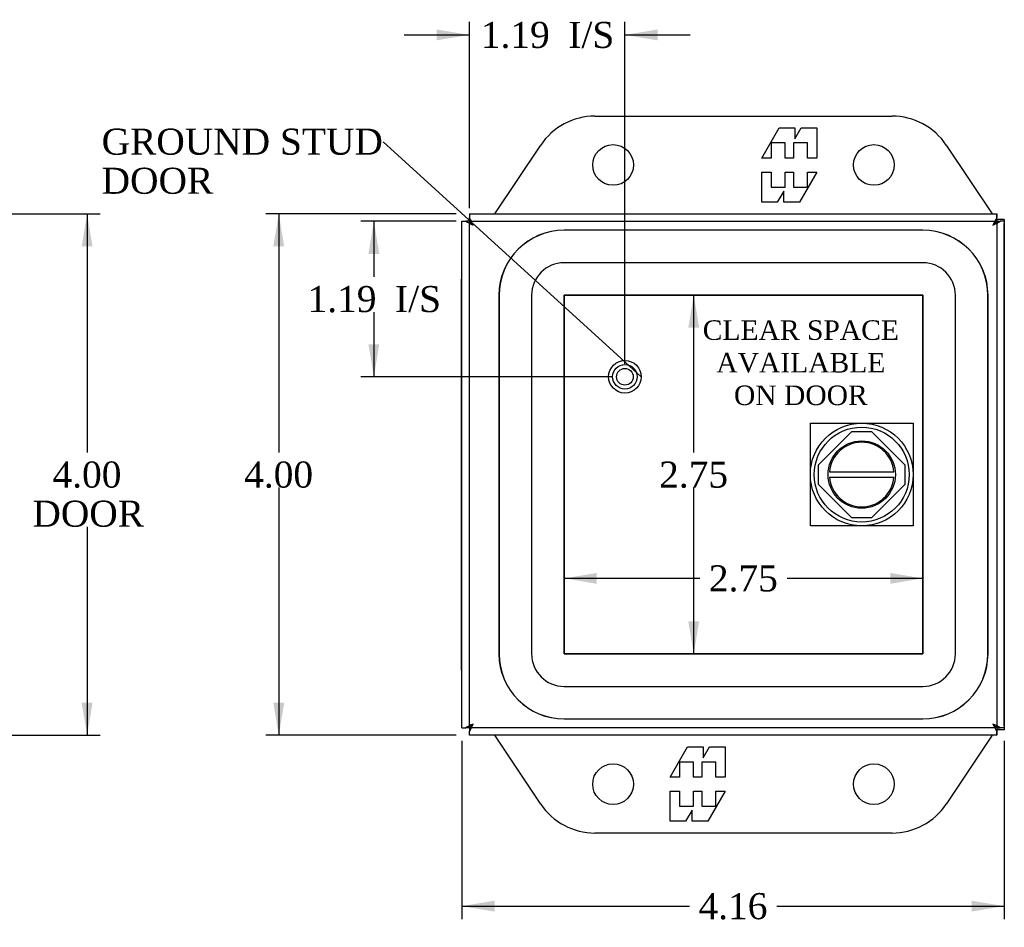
# Model space of a CAD drawing. Header units: inches. Extents: x 0.1 to 41.9, y -0.2 to 27.9.
# Tile 3 of 7: x 7.6 to 15.2, y 10.6 to 17.6. Entities that reach past the tile are written whole.
import ezdxf
from ezdxf import colors
from ezdxf.entities.mleader import LeaderData, LeaderLine
from ezdxf.enums import TextEntityAlignment as Align
from ezdxf.lldxf.tags import DXFTag
from ezdxf.math import Vec2, Vec3

# ---------------------------------------------------------------- set-up
doc = ezdxf.new("R2010")
doc.units = ezdxf.units.IN
doc.header["$MEASUREMENT"] = 0
for name, color, linetype in [('COM54601-2', 7, 'Continuous'), ('COM54602-1', 7, 'Continuous'), ('COM54604-1', 7, 'Continuous'), ('COM70219', 7, 'Continuous'), ('Default', 7, 'Continuous'), ('DV1_Default', 7, 'Continuous'), ('HNG14586-3B', 7, 'Continuous'), ('HNG14586-3C', 7, 'Continuous'), ('LOK10017', 7, 'Continuous'), ('STD26020', 7, 'Continuous')]:
    doc.layers.add(name, color=color, linetype=linetype)
doc.styles.add('SEACAD_Times_New_Roman', font='times.ttf')
tags = doc.linetypes.add('HIDDEN2', pattern=[0.1875, 0.125, -0.0625]).pattern_tags.tags
tags[6:7] = [DXFTag(74, 4), DXFTag(75, 0), DXFTag(340, '0'), DXFTag(46, 0.0), DXFTag(50, 0.0), DXFTag(44, 0.0), DXFTag(45, 0.0)]
tags[4:5] = [DXFTag(74, 4), DXFTag(75, 0), DXFTag(340, '0'), DXFTag(46, 0.0), DXFTag(50, 0.0), DXFTag(44, 0.0), DXFTag(45, 0.0)]
doc.dimstyles.new('HAMMOND_(STH_-_42x28)', dxfattribs={"dimtxt": 0.2, "dimasz": 0.25, "dimexe": 0.1, "dimexo": 0.1, "dimgap": 0.05, "dimtad": 0, "dimtih": 1, "dimtoh": 1, "dimzin": 0, "dimdsep": 46, "dimtxsty": 'SEACAD_Times_New_Roman', "dimblk1": '_SE_FILLED', "dimblk2": '_SE_FILLED', "dimsah": 1, "dimcen": 0.1, "dimadec": 0, "dimazin": 0, "dimtfac": 0.8, "dimtofl": 0, "dimtmove": 0, "dimatfit": 3, "dimfxl": 1, "dimtolj": 1, "dimtzin": 0, "dimarcsym": 0})

# ---------------------------------------------------------------- blocks, each defined once
blk = doc.blocks.new('_SE_FILLED')
at = {"color": 0}
blk.add_line((0, 0), (-1, 0), dxfattribs=at)
blk.add_solid([(0, 0), (-1, -0.1665), (-1, 0.1665), (0, 0)], dxfattribs=at)
blk = doc.blocks.new('SE')
at = {"layer": 'COM54601-2', "color": 7, "linetype": 'Continuous'}
for p, q in [((15.1125, 16.0721), (15.1138, 16.0721)), ((15.1138, 16.0151), (15.1125, 16.0151)), ((15.1138, 16.0151), (15.1138, 16.0721)), ((15.1139, 16.03), (15.1139, 16.015)), ((15.1709, 16.03), (15.1139, 16.03)), ((15.1709, 16.03), (15.1709, 15.9987)), ((15.1709, 15.9987), (15.1696, 15.9987)), ((15.1709, 12.1456), (15.1709, 15.9987)), ((15.1125, 12.1291), (15.1138, 12.1291)), ((15.1138, 12.1291), (15.1138, 12.0721)), ((15.1139, 12.1292), (15.1139, 12.1142)), ((15.1709, 12.1142), (15.1139, 12.1142)), ((15.1709, 12.1456), (15.1696, 12.1456)), ((15.1709, 12.1456), (15.1709, 12.1142)), ((15.1138, 12.0721), (15.1125, 12.0721))]:
    blk.add_line(p, q, dxfattribs=at)
for points in [[(15.1706, 15.9972), (15.1708, 15.9977), (15.1709, 15.9982), (15.1709, 15.9987)], [(15.1709, 12.1456), (15.1709, 12.1461), (15.1708, 12.1465), (15.1706, 12.147)]]:
    blk.add_open_spline(points, degree=3, dxfattribs=at)
at = {"layer": 'COM54602-1', "color": 7, "linetype": 'Continuous'}
for p, q in [((11.0116, 12.1292), (11.0116, 16.015)), ((11.0116, 16.015), (11.0408, 16.015)), ((11.0685, 16.015), (11.0408, 16.015)), ((11.0687, 16.0721), (15.1125, 16.0721)), ((11.0687, 16.0721), (11.0687, 16.0429)), ((11.0687, 16.0152), (11.0687, 16.0429)), ((11.0954, 15.9885), (11.0687, 16.0152)), ((15.0861, 15.9884), (15.1127, 16.015)), ((15.1125, 16.0721), (15.1125, 16.0429)), ((15.1125, 16.0152), (15.1125, 16.0429)), ((15.1127, 16.015), (15.1404, 16.015)), ((15.1696, 16.015), (15.1404, 16.015)), ((15.1696, 16.015), (15.1696, 12.1292)), ((11.0973, 15.9863), (11.0974, 15.9861)), ((11.0975, 15.9865), (11.0974, 15.9866)), ((11.0974, 15.9861), (11.0976, 15.9861)), ((11.0976, 15.9863), (11.0975, 15.9865)), ((11.0976, 15.9861), (11.0976, 15.9863)), ((15.0838, 15.9865), (15.0836, 15.9863)), ((15.0836, 15.9863), (15.0836, 15.9861)), ((15.0836, 15.9861), (15.0838, 15.9861)), ((15.0838, 15.9861), (15.084, 15.9863)), ((11.0974, 12.1581), (11.0973, 12.158)), ((11.0976, 12.1581), (11.0974, 12.1581)), ((11.0975, 12.1578), (11.0976, 12.1579)), ((11.0976, 12.1579), (11.0976, 12.1581)), ((15.0838, 12.1581), (15.0836, 12.1581)), ((15.0836, 12.1581), (15.0836, 12.1579)), ((15.0836, 12.1579), (15.0838, 12.1578)), ((15.084, 12.158), (15.0838, 12.1581)), ((11.0116, 12.1292), (11.0408, 12.1292)), ((11.0685, 12.1292), (11.0408, 12.1292)), ((11.0952, 12.1559), (11.0685, 12.1292)), ((11.0687, 12.129), (11.0687, 12.1014)), ((11.0687, 12.0721), (11.0687, 12.1014)), ((15.0859, 12.1557), (15.1125, 12.129)), ((15.1125, 12.129), (15.1125, 12.1014)), ((15.1125, 12.0721), (15.1125, 12.1014)), ((15.1127, 12.1292), (15.1404, 12.1292)), ((15.1696, 12.1292), (15.1404, 12.1292)), ((15.1125, 12.0721), (11.0687, 12.0721))]:
    blk.add_line(p, q, dxfattribs=at)
at = {"layer": 'COM54602-1', "color": 7, "linetype": 'HIDDEN2'}
for p, q in [((11.0686, 12.1293), (11.0686, 16.0149)), ((11.0688, 16.0151), (15.1124, 16.0151)), ((15.1126, 16.0149), (15.1126, 12.1293)), ((11.0972, 15.9868), (11.096, 15.9879)), ((13.7466, 14.1477), (14.002, 14.4031)), ((14.002, 14.4031), (14.1532, 14.4031)), ((14.1532, 14.4031), (14.4086, 14.1477)), ((13.7466, 13.9965), (13.7466, 14.1477)), ((14.4086, 14.1477), (14.4086, 13.9965)), ((14.002, 13.7411), (13.7466, 13.9965)), ((14.4086, 13.9965), (14.1532, 13.7411)), ((14.1532, 13.7411), (14.002, 13.7411)), ((15.0841, 12.1575), (15.0851, 12.1564)), ((15.1124, 12.1291), (11.0688, 12.1291))]:
    blk.add_line(p, q, dxfattribs=at)
at = {"layer": 'COM54602-1', "color": 7, "linetype": 'Continuous'}
for centre, start, end in [((11.3265, 16.5057), 239.79448, 246.18724), ((10.578, 15.7572), 23.81276, 30.20552), ((15.6032, 15.7572), 149.79448, 156.18724), ((14.8547, 16.5057), 293.81276, 300.20552), ((11.3265, 11.6385), 113.81276, 120.20552), ((10.578, 12.387), 329.79448, 336.18724), ((15.6032, 12.387), 203.81276, 210.20552), ((14.8547, 11.6385), 59.79448, 66.18724)]:
    blk.add_arc(centre, 0.5678, start, end, dxfattribs=at)
at = {"layer": 'COM54604-1', "color": 7, "linetype": 'Continuous'}
for p, q in [((12.032, 16.8221), (14.3099, 16.8221)), ((13.3114, 16.5001), (13.4454, 16.7321)), ((13.4454, 16.7321), (13.5654, 16.7321)), ((13.5654, 16.7321), (13.5654, 16.6471)), ((13.5654, 16.6471), (13.6144, 16.7321)), ((13.6144, 16.7321), (13.7334, 16.7321)), ((13.7334, 16.7321), (13.7334, 16.5001)), ((13.4894, 16.6161), (13.3824, 16.6161)), ((13.3824, 16.6161), (13.3824, 16.5001)), ((13.4894, 16.5001), (13.4894, 16.6161)), ((13.6624, 16.6161), (13.5554, 16.6161)), ((13.5554, 16.6161), (13.5554, 16.5001)), ((13.6624, 16.5001), (13.6624, 16.6161)), ((11.2644, 16.0721), (11.616, 16.5995)), ((14.7259, 16.5995), (15.0774, 16.0721)), ((13.3824, 16.5001), (13.3114, 16.5001)), ((13.5554, 16.5001), (13.4894, 16.5001)), ((13.7334, 16.5001), (13.6624, 16.5001)), ((13.3114, 16.1611), (13.3114, 16.3931)), ((13.3114, 16.3931), (13.3824, 16.3931)), ((13.3824, 16.3931), (13.3824, 16.2771)), ((13.4894, 16.2771), (13.4894, 16.3931)), ((13.4894, 16.3931), (13.5554, 16.3931)), ((13.5554, 16.3931), (13.5554, 16.2771)), ((13.7334, 16.3931), (13.5994, 16.1611)), ((13.6624, 16.2771), (13.6624, 16.3931)), ((13.6624, 16.3931), (13.7334, 16.3931)), ((13.3824, 16.2771), (13.4894, 16.2771)), ((13.4794, 16.2461), (13.4304, 16.1611)), ((13.4794, 16.1611), (13.4794, 16.2461)), ((13.5554, 16.2771), (13.6624, 16.2771)), ((13.4304, 16.1611), (13.3114, 16.1611)), ((13.5994, 16.1611), (13.4794, 16.1611)), ((11.616, 11.5448), (11.2644, 12.0721)), ((15.0774, 12.0721), (14.7259, 11.5448)), ((12.6084, 11.7511), (12.7425, 11.9831)), ((12.7425, 11.9831), (12.8624, 11.9831)), ((12.8624, 11.9831), (12.8624, 11.8981)), ((12.8624, 11.8981), (12.9115, 11.9831)), ((12.9115, 11.9831), (13.0304, 11.9831)), ((13.0304, 11.9831), (13.0304, 11.7511)), ((12.7864, 11.8671), (12.6794, 11.8671)), ((12.6794, 11.8671), (12.6794, 11.7511)), ((12.7864, 11.7511), (12.7864, 11.8671)), ((12.9594, 11.8671), (12.8524, 11.8671)), ((12.8524, 11.8671), (12.8524, 11.7511)), ((12.9594, 11.7511), (12.9594, 11.8671)), ((12.6794, 11.7511), (12.6084, 11.7511)), ((12.8524, 11.7511), (12.7864, 11.7511)), ((13.0304, 11.7511), (12.9594, 11.7511)), ((12.6084, 11.4121), (12.6084, 11.6441)), ((12.6084, 11.6441), (12.6794, 11.6441)), ((12.6794, 11.6441), (12.6794, 11.5281)), ((12.7864, 11.5281), (12.7864, 11.6441)), ((12.7864, 11.6441), (12.8524, 11.6441)), ((12.8524, 11.6441), (12.8524, 11.5281)), ((13.0304, 11.6441), (12.8964, 11.4121)), ((12.9594, 11.5281), (12.9594, 11.6441)), ((12.9594, 11.6441), (13.0304, 11.6441)), ((12.6794, 11.5281), (12.7864, 11.5281)), ((12.7764, 11.4971), (12.7274, 11.4121)), ((12.7764, 11.4121), (12.7764, 11.4971)), ((12.8524, 11.5281), (12.9594, 11.5281)), ((12.7274, 11.4121), (12.6084, 11.4121)), ((12.8964, 11.4121), (12.7764, 11.4121)), ((14.3099, 11.3221), (12.032, 11.3221))]:
    blk.add_line(p, q, dxfattribs=at)
for centre in [(12.1709, 16.4471), (14.1709, 16.4471), (12.1709, 11.6971), (14.1709, 11.6971)]:
    blk.add_circle(centre, 0.1562, dxfattribs=at)
for centre, start, end in [((12.032, 16.3221), 90, 146.30993), ((14.3099, 16.3221), 33.69007, 90), ((12.032, 11.8221), 213.69007, 270), ((14.3099, 11.8221), 270, 326.30993)]:
    blk.add_arc(centre, 0.5, start, end, dxfattribs=at)
at = {"layer": 'COM70219', "color": 7, "linetype": 'HIDDEN2'}
for p, q in [((14.5459, 15.9471), (11.7959, 15.9471)), ((14.5459, 15.9461), (11.7959, 15.9461)), ((14.5459, 15.6971), (11.7959, 15.6971)), ((11.2959, 15.4471), (11.2959, 12.6971)), ((11.2969, 15.4471), (11.2969, 12.6971)), ((11.5459, 15.4471), (11.5459, 12.6971)), ((11.7949, 12.6971), (11.7949, 15.4471)), ((11.7959, 15.4481), (14.5459, 15.4481)), ((11.7959, 15.4471), (11.7959, 12.6971)), ((14.5459, 15.4471), (11.7959, 15.4471)), ((14.5459, 12.6971), (14.5459, 15.4471)), ((14.5469, 15.4471), (14.5469, 12.6971)), ((14.7959, 12.6971), (14.7959, 15.4471)), ((15.0449, 12.6971), (15.0449, 15.4471)), ((15.0459, 12.6971), (15.0459, 15.4471)), ((11.7959, 12.6971), (14.5459, 12.6971)), ((14.5459, 12.6961), (11.7959, 12.6961)), ((11.7959, 12.4471), (14.5459, 12.4471)), ((11.7959, 12.1981), (14.5459, 12.1981)), ((11.7959, 12.1971), (14.5459, 12.1971))]:
    blk.add_line(p, q, dxfattribs=at)
for centre, radius, start, end in [((11.7959, 15.4471), 0.5, 90, 180), ((11.7959, 15.4471), 0.499, 90, 180), ((14.5459, 15.4471), 0.5, 0, 90), ((14.5459, 15.4471), 0.499, 0, 90), ((11.7959, 15.4471), 0.25, 90, 180), ((14.5459, 15.4471), 0.25, 0, 90), ((11.7959, 15.4471), 0.001, 90, 180), ((14.5459, 15.4471), 0.001, 0, 90), ((11.7959, 12.6971), 0.5, 180, 270), ((11.7959, 12.6971), 0.499, 180, 270), ((11.7959, 12.6971), 0.25, 180, 270), ((11.7959, 12.6971), 0.001, 180, 270), ((14.5459, 12.6971), 0.5, 270, 0), ((14.5459, 12.6971), 0.001, 270, 360), ((14.5459, 12.6971), 0.25, 270, 0), ((14.5459, 12.6971), 0.499, 270, 0)]:
    blk.add_arc(centre, radius, start, end, dxfattribs=at)
at = {"layer": 'DV1_Default', "color": 7, "linetype": 'HIDDEN2'}
for p, q in [((13.6836, 14.4661), (14.4716, 14.4661)), ((13.6836, 13.6781), (13.6836, 14.4661)), ((14.4716, 14.4661), (14.4716, 13.6781)), ((14.4716, 13.6781), (13.6836, 13.6781))]:
    blk.add_line(p, q, dxfattribs=at)
at = {"layer": 'HNG14586-3B', "color": 7, "linetype": 'Continuous'}
for p, q in [((11.0116, 15.0722), (11.0056, 15.0722)), ((11.0056, 15.0722), (11.0056, 14.5722)), ((11.0116, 14.5722), (11.0056, 14.5722)), ((11.0116, 14.0722), (11.0056, 14.0722)), ((11.0056, 14.0722), (11.0056, 13.5722)), ((11.0116, 13.5722), (11.0056, 13.5722)), ((11.0116, 13.0722), (11.0056, 13.0722)), ((11.0056, 13.0722), (11.0056, 12.5722)), ((11.0116, 12.5722), (11.0056, 12.5722))]:
    blk.add_line(p, q, dxfattribs=at)
at = {"layer": 'HNG14586-3C', "color": 7, "linetype": 'Continuous'}
for p, q in [((11.0056, 15.5722), (11.0116, 15.5722)), ((11.0056, 15.5722), (11.0056, 15.0722)), ((11.0056, 15.0722), (11.0116, 15.0722)), ((11.0056, 14.5722), (11.0116, 14.5722)), ((11.0056, 14.5722), (11.0056, 14.0721)), ((11.0056, 14.0721), (11.0116, 14.0721)), ((11.0056, 13.5721), (11.0116, 13.5721)), ((11.0056, 13.5721), (11.0056, 13.0721)), ((11.0056, 13.0721), (11.0116, 13.0721))]:
    blk.add_line(p, q, dxfattribs=at)
at = {"layer": 'LOK10017', "color": 7, "linetype": 'Continuous'}
for p, q in [((13.8304, 14.0921), (14.3248, 14.0921)), ((13.8304, 14.0521), (14.3248, 14.0521))]:
    blk.add_line(p, q, dxfattribs=at)
for radius in [0.394, 0.364, 0.258]:
    blk.add_circle((14.0776, 14.0721), radius, dxfattribs=at)
for start, end in [(4.62565, 175.37435), (184.62565, 355.37435)]:
    blk.add_arc((14.0776, 14.0721), 0.248, start, end, dxfattribs=at)
at = {"layer": 'STD26020', "color": 7, "linetype": 'HIDDEN2'}
for radius in [0.125, 0.094, 0.064]:
    blk.add_circle((12.2616, 14.8221), radius, dxfattribs=at)
at = {"layer": 'DV1_Default', "insert": (13.6107, 15.2553), "char_height": 0.15, "width": 1.48987, "attachment_point": 2}
blk.add_mtext('{\\fTimes New Roman|b0||i0||c0|p34;\\C7;\\H0.15;\\W1.;CLEAR SPACE\\P}{\\fTimes New Roman|b0||i0||c0|p34;\\C7;\\H0.15;\\W1.;AVAILABLE \\P}{\\fTimes New Roman|b0||i0||c0|p34;\\C7;\\H0.15;\\W1.;ON DOOR}', dxfattribs=at)
blk = doc.blocks.new('DMBLK889')
at = {"layer": 'Default', "linetype": 'Continuous'}
for points in [[(9.5655, 15.8221), (9.6488, 15.8221), (9.6072, 16.0721)], [(9.5655, 12.3221), (9.6072, 12.0721), (9.6488, 12.3221)]]:
    blk.add_hatch(color=7, dxfattribs=at).paths.add_polyline_path(points)
at = {"layer": 'Default', "color": 7, "linetype": 'Continuous'}
for p, q in [((10.9687, 16.0721), (9.5072, 16.0721)), ((9.6072, 16.0721), (9.6072, 14.2421)), ((9.6072, 13.9721), (9.6072, 12.0721)), ((10.9687, 12.0721), (9.5072, 12.0721))]:
    blk.add_line(p, q, dxfattribs=at)
at = {"layer": 'Default', "color": 7, "linetype": 'Continuous', "style": 'SEACAD_Times_New_Roman'}
blk.add_text('4.00', height=0.2, dxfattribs=at).set_placement((9.3418, 14.1721), align=Align.TOP_LEFT)
blk = doc.blocks.new('DMBLK890')
at = {"layer": 'Default', "linetype": 'Continuous'}
for points in [[(11.2616, 10.7197), (11.2616, 10.8031), (11.0116, 10.7614)], [(14.9209, 10.7197), (15.1709, 10.7614), (14.9209, 10.8031)]]:
    blk.add_hatch(color=7, dxfattribs=at).paths.add_polyline_path(points)
at = {"layer": 'Default', "color": 7, "linetype": 'Continuous'}
for p, q in [((11.0116, 12.0292), (11.0116, 10.6614)), ((15.1709, 12.0299), (15.1709, 10.6614)), ((11.0116, 10.7614), (12.7559, 10.7614)), ((13.4267, 10.7614), (15.1709, 10.7614))]:
    blk.add_line(p, q, dxfattribs=at)
at = {"layer": 'Default', "color": 7, "linetype": 'Continuous', "style": 'SEACAD_Times_New_Roman'}
blk.add_text('4.16', height=0.2, dxfattribs=at).set_placement((12.8259, 10.8614), align=Align.TOP_LEFT)
blk = doc.blocks.new('DMBLK892')
at = {"layer": 'Default', "linetype": 'Continuous'}
for points in [[(8.1791, 15.8221), (8.1375, 16.0721), (8.0958, 15.8221)], [(8.1791, 12.3221), (8.0958, 12.3221), (8.1375, 12.0721)]]:
    blk.add_hatch(color=7, dxfattribs=at).paths.add_polyline_path(points)
at = {"layer": 'Default', "color": 7, "linetype": 'Continuous'}
for p, q in [((6.8171, 16.0721), (8.2375, 16.0721)), ((8.1375, 16.0721), (8.1375, 14.2421)), ((8.1375, 13.6721), (8.1375, 12.0721)), ((6.8171, 12.0721), (8.2375, 12.0721))]:
    blk.add_line(p, q, dxfattribs=at)
at = {"layer": 'Default', "color": 7, "linetype": 'Continuous', "style": 'SEACAD_Times_New_Roman'}
for s, p in [('4.00', (7.8721, 14.1721)), ('DOOR', (7.718, 13.8721))]:
    blk.add_text(s, height=0.2, dxfattribs=at).set_placement(p, align=Align.TOP_LEFT)
blk = doc.blocks.new('DMBLK899')
at = {"layer": 'Default', "linetype": 'Continuous'}
for points in [[(12.831, 15.1981), (12.7894, 15.4481), (12.7477, 15.1981)], [(12.831, 12.9461), (12.7477, 12.9461), (12.7894, 12.6961)]]:
    blk.add_hatch(color=7, dxfattribs=at).paths.add_polyline_path(points)
at = {"layer": 'Default', "color": 7, "linetype": 'Continuous'}
for p, q in [((12.7894, 14.2421), (12.7894, 15.4481)), ((12.7894, 12.6961), (12.7894, 13.9721))]:
    blk.add_line(p, q, dxfattribs=at)
at = {"layer": 'Default', "color": 7, "linetype": 'Continuous', "style": 'SEACAD_Times_New_Roman'}
blk.add_text('2.75', height=0.2, dxfattribs=at).set_placement((12.524, 14.1721), align=Align.TOP_LEFT)
blk = doc.blocks.new('DMBLK900')
at = {"layer": 'Default', "linetype": 'Continuous'}
for points in [[(12.0449, 13.3175), (11.7949, 13.2759), (12.0449, 13.2342)], [(14.2969, 13.3175), (14.2969, 13.2342), (14.5469, 13.2759)]]:
    blk.add_hatch(color=7, dxfattribs=at).paths.add_polyline_path(points)
at = {"layer": 'Default', "color": 7, "linetype": 'Continuous'}
for p, q in [((12.8355, 13.2759), (11.7949, 13.2759)), ((14.5469, 13.2759), (13.5063, 13.2759))]:
    blk.add_line(p, q, dxfattribs=at)
at = {"layer": 'Default', "color": 7, "linetype": 'Continuous', "style": 'SEACAD_Times_New_Roman'}
blk.add_text('2.75', height=0.2, dxfattribs=at).set_placement((12.9055, 13.3759), align=Align.TOP_LEFT)
blk = doc.blocks.new('DMBLK901')
at = {"layer": 'Default', "linetype": 'Continuous'}
for points in [[(10.2949, 15.7651), (10.3782, 15.7651), (10.3366, 16.0151)], [(10.2949, 15.0721), (10.3366, 14.8221), (10.3782, 15.0721)]]:
    blk.add_hatch(color=7, dxfattribs=at).paths.add_polyline_path(points)
at = {"layer": 'Default', "color": 7, "linetype": 'Continuous'}
for p, q in [((10.9688, 16.0151), (10.2366, 16.0151)), ((10.3366, 16.0151), (10.3366, 15.5886)), ((10.3366, 15.3186), (10.3366, 14.8221)), ((12.1616, 14.8221), (10.2366, 14.8221))]:
    blk.add_line(p, q, dxfattribs=at)
at = {"layer": 'Default', "color": 7, "linetype": 'Continuous', "style": 'SEACAD_Times_New_Roman'}
for s, p in [('1.19', (9.8282, 15.5186)), ('I/S', (10.499, 15.5186))]:
    blk.add_text(s, height=0.2, dxfattribs=at).set_placement(p, align=Align.TOP_LEFT)
blk = doc.blocks.new('DMBLK902')
at = {"layer": 'Default', "linetype": 'Continuous'}
for points in [[(10.8186, 17.4867), (10.8186, 17.4033), (11.0686, 17.445)], [(12.5116, 17.4867), (12.2616, 17.445), (12.5116, 17.4033)]]:
    blk.add_hatch(color=7, dxfattribs=at).paths.add_polyline_path(points)
at = {"layer": 'Default', "color": 7, "linetype": 'Continuous'}
for p, q in [((11.0686, 16.1149), (11.0686, 17.545)), ((12.2616, 14.9221), (12.2616, 17.545)), ((10.5686, 17.445), (11.0686, 17.445)), ((12.2616, 17.445), (12.7616, 17.445))]:
    blk.add_line(p, q, dxfattribs=at)
at = {"layer": 'Default', "color": 7, "linetype": 'Continuous', "style": 'SEACAD_Times_New_Roman'}
for s, p in [('1.19', (11.1567, 17.545)), ('I/S', (11.8275, 17.545))]:
    blk.add_text(s, height=0.2, dxfattribs=at).set_placement(p, align=Align.TOP_LEFT)

msp = doc.modelspace()

# ---------------------------------------------------------------- block references
at = {"layer": 'Default'}
msp.add_blockref('SE', (0, 0), dxfattribs=at)

# ---------------------------------------------------------------- dimensions: what is measured, and where the dimension line sits
at = {"layer": 'Default', "color": 7, "linetype": 'Continuous'}
for base, p1, p2, text, picture, middle in [((12.2616, 17.445), (11.0686, 16.0149), (12.2616, 14.8221), '\\A1;<> I/S', 'DMBLK902', (11.6651, 17.445)), ((11.7949, 13.2759), (14.5469, 12.6971), (11.7949, 12.6971), '\\A1;<>', 'DMBLK900', (13.1709, 13.2759))]:
    dim = msp.add_linear_dim(base=base, p1=p1, p2=p2, text=text, dimstyle='HAMMOND_(STH_-_42x28)', dxfattribs=at)
    dim.commit()
    dim.dimension.update_dxf_attribs({"geometry": picture, "text_midpoint": middle, "dimtype": 160})
for base, p1, p2, angle, text, picture, middle, dimtype in [((8.1375, 16.0721), (6.7171, 16.0721), (6.7171, 12.0721), 270, '\\A1;<>\\PDOOR', 'DMBLK892', (8.1375, 14.0721), 161), ((9.6072, 16.0721), (11.0687, 16.0721), (11.0687, 12.0721), 270, '\\A1;<>', 'DMBLK889', (9.6072, 14.0721), 161), ((10.3366, 14.8221), (11.0688, 16.0151), (12.2616, 14.8221), 90, '\\A1;<> I/S', 'DMBLK901', (10.3366, 15.4186), 160), ((12.7894, 12.6961), (11.7959, 12.6961), (11.7959, 15.4481), 90, '\\A1;<>', 'DMBLK899', (12.7894, 14.0721), 161), ((11.0116, 10.7614), (11.0116, 12.1292), (15.1709, 12.1299), 0.00981, '\\A1;<>', 'DMBLK890', (13.0913, 10.7614), 161)]:
    dim = msp.add_linear_dim(base=base, p1=p1, p2=p2, angle=angle, text=text, dimstyle='HAMMOND_(STH_-_42x28)', dxfattribs=at)
    dim.commit()
    dim.dimension.update_dxf_attribs({"geometry": picture, "text_midpoint": middle, "dimtype": dimtype})

# ---------------------------------------------------------------- leaders
ml = msp.add_multileader_mtext('Standard', dxfattribs=at)
ml.set_content('{\\pxsm0.9;\\fTimes New Roman|b0||i0||c0|p34;\\W1.;GROUND STUD\\PDOOR\\P}', color=7)
ml.set_leader_properties()
ml.set_arrow_properties(name='_SE_FILLED')
ml.build(insert=Vec2(0, 0))
ml.multileader.update_dxf_attribs({"dogleg_length": 0, "arrow_head_size": 0.25})
ctx = ml.context
ctx.base_point, ctx.char_height, ctx.arrow_head_size, ctx.landing_gap_size = Vec3(8.1588, 16.6139), 0.2, 0.25, 0.07
notes = []
notes.append((ctx, [(0, (1, 1, 0), (10.4069, 16.6239), (-1, 0), 0, [(0, [(12.3866, 14.8221)], 0, [])])]))
ctx.mtext.insert = Vec3(8.2488, 16.7261)
for ctx, leaders in notes:
    for number, flags, end, landing, length, lines in leaders:
        leader = LeaderData()
        leader.index, (leader.has_last_leader_line, leader.has_dogleg_vector, leader.attachment_direction) = number, flags
        leader.last_leader_point, leader.dogleg_vector, leader.dogleg_length = Vec3(end), Vec3(landing), length
        for number, points, colour, breaks in lines:
            line = LeaderLine()
            line.index, line.vertices, line.color, line.breaks = number, Vec3.list(points), colors.encode_raw_color(colour), breaks
            leader.lines.append(line)
        ctx.leaders.append(leader)

doc.saveas('drawing.dxf')
